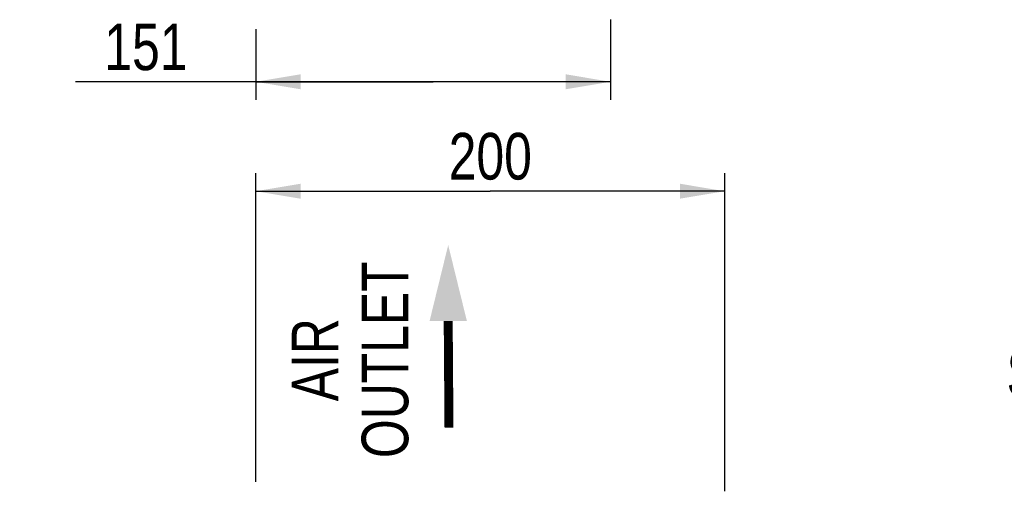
# Model space of a CAD drawing. Header units: inches. Extents: x 0 to 82.7, y 0 to 58.5.
# Tile 56 of 66: x 28.1 to 44.6, y 36.2 to 44.1. Entities that reach past the tile are written whole.
import ezdxf

# ---------------------------------------------------------------- set-up
doc = ezdxf.new("R2010")
doc.units = ezdxf.units.IN
doc.header["$LTSCALE"] = 4.547244
doc.header["$MEASUREMENT"] = 0
doc.layers.get('0').update_dxf_attribs({"linetype": 'CONTINUOUS'})
doc.styles.get("Standard").update_dxf_attribs({"font": 'txt', "width": 0.8})
doc.styles.add('TEXTSTYLE_5', font='txt', dxfattribs={"width": 0.8})
doc.dimstyles.new('DIMSTYLE_1', dxfattribs={"dimtxt": 0.78125, "dimasz": 0.75, "dimexe": 0.18, "dimexo": 0.0625, "dimgap": 0.09, "dimtad": 1, "dimdec": 0, "dimzin": 4, "dimdsep": 46, "dimtxsty": 'STANDARD', "dimblk": '_FILLED', "dimblk1": '_FILLED', "dimblk2": '_FILLED', "dimcen": 0.09, "dimadec": 0, "dimazin": 0, "dimtfac": 1, "dimtdec": 0, "dimtofl": 0, "dimtmove": 0, "dimatfit": 3, "dimldrblk": '_FILLED', "dimfxl": 1, "dimtolj": 1, "dimtzin": 4, "dimarcsym": 0})

# ---------------------------------------------------------------- blocks, each defined once
blk = doc.blocks.new('_FILLED')
at = {"color": 0, "linetype": 'BYBLOCK'}
blk.add_solid([(0, 0), (-1, 0.167), (-1, -0.167)], dxfattribs=at)
blk = doc.blocks.new('*D2')
at = {"color": 7, "linetype": 'CONTINUOUS'}
for p, q in [((32.106, 36.319), (32.106, 41.49)), ((39.964, 36.161), (39.964, 41.49)), ((32.106, 41.19), (36.035, 41.19)), ((39.964, 41.19), (36.035, 41.19))]:
    blk.add_line(p, q, dxfattribs=at)
at = {"color": 7, "linetype": 'CONTINUOUS', "xscale": 0.75, "yscale": 0.75, "zscale": 0.75, "rotation": 180}
blk.add_blockref('_FILLED', (32.106, 41.19), dxfattribs=at)
at = {"color": 7, "linetype": 'CONTINUOUS', "xscale": 0.75, "yscale": 0.75, "zscale": 0.75}
blk.add_blockref('_FILLED', (39.964, 41.19), dxfattribs=at)
at = {"color": 7, "linetype": 'CONTINUOUS', "insert": (36.035, 42.167), "char_height": 0.7812, "width": 1.875, "attachment_point": 2, "line_spacing_factor": 0.9}
blk.add_mtext('200', dxfattribs=at)
blk = doc.blocks.new('*D21')
at = {"color": 7, "linetype": 'CONTINUOUS'}
for p, q in [((38.049, 44.065), (38.049, 42.724)), ((32.106, 43.905), (32.106, 42.724)), ((35.078, 43.024), (29.087, 43.024)), ((32.106, 43.024), (35.078, 43.024)), ((38.049, 43.024), (35.078, 43.024))]:
    blk.add_line(p, q, dxfattribs=at)
at = {"color": 7, "linetype": 'CONTINUOUS', "xscale": 0.75, "yscale": 0.75, "zscale": 0.75, "rotation": 180}
blk.add_blockref('_FILLED', (32.106, 43.024), dxfattribs=at)
at = {"color": 7, "linetype": 'CONTINUOUS', "xscale": 0.75, "yscale": 0.75, "zscale": 0.75}
blk.add_blockref('_FILLED', (38.049, 43.024), dxfattribs=at)
at = {"color": 7, "linetype": 'CONTINUOUS', "insert": (30.962, 44), "char_height": 0.7812, "width": 1.875, "attachment_point": 3, "line_spacing_factor": 0.9}
blk.add_mtext('151', dxfattribs=at)
blk = doc.blocks.new('SYMBOL_0_BL1', base_point=(35.33, 38.757))
at = {"color": 7, "linetype": 'CONTINUOUS', "const_width": 0.15}
blk.add_lwpolyline([(35.33, 39.015), (35.343, 37.226)], dxfattribs=at)
at = {"color": 7, "linetype": 'CONTINUOUS'}
blk.add_solid([(35.643, 39.015), (35.33, 40.289), (35.018, 39.015)], dxfattribs=at)

msp = doc.modelspace()

# ---------------------------------------------------------------- block references
at = {"color": 7, "linetype": 'CONTINUOUS'}
msp.add_blockref('SYMBOL_0_BL1', (35.33, 38.757), dxfattribs=at)

# ---------------------------------------------------------------- texts
at = {"color": 7, "linetype": 'CONTINUOUS', "insert": (32.708, 38.366), "char_height": 0.7812, "width": 3.54167, "attachment_point": 2, "rotation": 90, "line_spacing_factor": 0.9, "style": 'TEXTSTYLE_5'}
msp.add_mtext('AIR \\POUTLET', dxfattribs=at)
at = {"color": 7, "linetype": 'CONTINUOUS', "insert": (50.538, 38.527), "char_height": 0.78125, "width": 8.125, "attachment_point": 3, "line_spacing_factor": 0.9}
msp.add_mtext('SEE DETAIL  A', dxfattribs=at)

# ---------------------------------------------------------------- dimensions: what is measured, and where the dimension line sits
at = {"color": 7, "linetype": 'CONTINUOUS'}
dim = msp.add_linear_dim(base=(32.106, 43.024), p1=(38.049, 44.065), p2=(32.106, 43.905), angle=180, dimstyle='DIMSTYLE_1', dxfattribs=at)
dim.commit()
dim.dimension.update_dxf_attribs({"geometry": '*D21', "text_midpoint": (28.149, 43.61), "dimtype": 160})
dim = msp.add_linear_dim(base=(39.964, 41.19), p1=(32.106, 36.319), p2=(39.964, 36.161), dimstyle='DIMSTYLE_1', dxfattribs=at)
dim.commit()
dim.dimension.update_dxf_attribs({"geometry": '*D2', "text_midpoint": (35.098, 41.776), "dimtype": 160})

doc.saveas('drawing.dxf')
